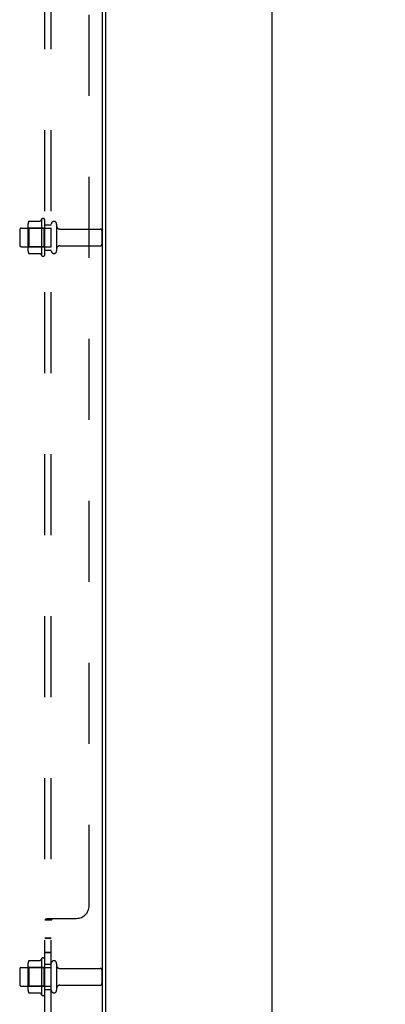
# Model space of a CAD drawing. Header units: inches. Extents: x 0 to 291, y 0 to 188.
# Tile 91 of 113: x 169.46 to 176.7, y 100.99 to 120.47. Entities that reach past the tile are written whole.
import ezdxf

# ---------------------------------------------------------------- set-up
doc = ezdxf.new("R2010")
doc.units = ezdxf.units.IN
doc.header["$LTSCALE"] = 16.018896
doc.header["$MEASUREMENT"] = 0
doc.linetypes.add('HIDDEN', pattern=[0.2, 0.1, -0.1])
doc.layers.get('0').update_dxf_attribs({"linetype": 'CONTINUOUS'})
for name, color, linetype in [('02___PRT_ALL_AXES', 7, 'CONTINUOUS'), ('DEFAULT_2', 8, 'HIDDEN'), ('DIMENSIONS', 7, 'CONTINUOUS')]:
    doc.layers.add(name, color=color, linetype=linetype)
doc.styles.get("Standard").update_dxf_attribs({"font": 'arial.ttf'})
doc.dimstyles.new('DIMSTYLE_1', dxfattribs={"dimtxt": 1.284938, "dimasz": 1.713251, "dimexe": 0.09, "dimexo": 0.07, "dimgap": 0.0375, "dimtad": 0, "dimtih": 1, "dimtoh": 1, "dimzin": 4, "dimdsep": 46, "dimtxsty": 'Standard', "dimblk": '_FILLED', "dimblk1": '_FILLED', "dimblk2": '_FILLED', "dimcen": 0.09, "dimazin": 1, "dimtfac": 1, "dimtdec": 3, "dimtofl": 0, "dimtmove": 0, "dimatfit": 3, "dimldrblk": '_FILLED', "dimfxl": 1, "dimtolj": 1, "dimtzin": 4, "dimarcsym": 0})

# ---------------------------------------------------------------- blocks, each defined once
blk = doc.blocks.new('_FILLED')
at = {"color": 0, "linetype": 'ByBlock'}
blk.add_solid([(0, 0), (-1, 0.2), (-1, -0.2)], dxfattribs=at)
blk = doc.blocks.new('*D4')
at = {"layer": 'DIMENSIONS', "color": 2, "linetype": 'Continuous'}
for p, q in [((172.173, 138.91), (175.994, 138.91)), ((174.453, 138.91), (174.453, 98.195)), ((174.453, 54.91), (174.453, 95.625)), ((172.173, 54.91), (175.994, 54.91))]:
    blk.add_line(p, q, dxfattribs=at)
at = {"layer": 'DIMENSIONS', "color": 2, "linetype": 'Continuous', "xscale": 1.7132508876, "yscale": 1.7132508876, "zscale": 1.7132508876}
for p, rotation in [((174.453, 138.91), 90), ((174.453, 54.91), 270)]:
    blk.add_blockref('_FILLED', p, dxfattribs=dict(at, rotation=rotation))
at = {"layer": 'DIMENSIONS', "color": 2, "linetype": 'Continuous', "insert": (174.453, 97.552), "char_height": 1.2849, "width": 4.49012, "attachment_point": 2, "line_spacing_factor": 0.9}
blk.add_mtext('84.00', dxfattribs=at)

msp = doc.modelspace()

# ---------------------------------------------------------------- linework, layer by layer
at = {"color": 3, "linetype": 'Continuous'}
for p, q in [((171.099, 99.053), (171.099, 133.267)), ((171.162, 133.274), (171.162, 99.046))]:
    msp.add_line(p, q, dxfattribs=at)
at = {"layer": '02___PRT_ALL_AXES', "color": 8, "linetype": 'HIDDEN'}
for p, q in [((169.892, 116.516), (169.892, 115.804)), ((169.962, 115.826), (169.962, 116.494)), ((169.492, 116.343), (170.087, 116.343)), ((170.087, 115.977), (170.087, 116.343)), ((170.255, 116.326), (171.057, 116.326)), ((169.492, 115.977), (170.087, 115.977)), ((170.255, 115.994), (171.057, 115.994)), ((169.892, 101.891), (169.892, 101.179)), ((169.962, 101.201), (169.962, 101.869)), ((169.492, 101.718), (170.087, 101.718)), ((170.087, 101.352), (170.087, 101.718)), ((170.255, 101.701), (171.057, 101.701)), ((169.492, 101.352), (170.087, 101.352)), ((170.255, 101.369), (171.057, 101.369))]:
    msp.add_line(p, q, dxfattribs=at)
for centre, radius, start, end in [((170.492, 116.16), 0.698, 149.3369, 152.3186), ((169.923, 116.494), 0.0384, 0, 145.5503), ((170.492, 116.16), 0.698, 207.6814, 210.6631), ((169.923, 115.826), 0.0384, 214.4497, 360), ((170.492, 101.535), 0.698, 149.3369, 152.3186), ((169.923, 101.869), 0.0384, 0, 145.5503), ((170.492, 101.535), 0.698, 207.6814, 210.6631), ((169.923, 101.201), 0.0384, 214.4497, 360)]:
    msp.add_arc(centre, radius, start, end, dxfattribs=at)
at = {"layer": 'DEFAULT_2', "color": 8, "linetype": 'HIDDEN'}
for p, q in [((169.962, 100.66), (169.962, 131.66)), ((170.087, 100.66), (170.087, 131.66)), ((170.837, 102.941), (170.837, 129.379)), ((169.647, 116.479), (169.865, 116.479)), ((169.462, 116.313), (169.462, 116.007)), ((169.626, 116.415), (169.626, 115.904)), ((169.646, 116.343), (169.626, 116.363)), ((169.646, 116.343), (169.646, 115.976)), ((169.942, 116.343), (169.646, 116.343)), ((169.942, 116.343), (169.962, 116.363)), ((169.942, 116.343), (169.942, 115.976)), ((169.962, 116.41), (170.087, 116.41)), ((170.193, 116.424), (170.193, 115.895)), ((171.087, 116.296), (171.087, 116.024)), ((169.646, 115.976), (169.626, 115.956)), ((169.942, 115.976), (169.646, 115.976)), ((169.942, 115.976), (169.962, 115.956)), ((169.962, 115.91), (170.087, 115.91)), ((169.647, 115.841), (169.865, 115.841)), ((169.963, 102.66), (169.962, 102.656)), ((170.087, 102.656), (169.962, 102.656)), ((170.015, 102.691), (170.587, 102.691)), ((170.098, 102.669), (170.094, 102.666)), ((170.087, 102.297), (169.962, 102.297)), ((170.087, 102.29), (169.962, 102.29)), ((170.087, 102.017), (169.962, 102.017)), ((170.087, 102.01), (169.962, 102.01)), ((169.462, 101.688), (169.462, 101.382)), ((169.626, 101.79), (169.626, 101.279)), ((169.646, 101.718), (169.626, 101.738)), ((169.942, 101.718), (169.646, 101.718)), ((169.646, 101.718), (169.646, 101.351)), ((169.647, 101.854), (169.865, 101.854)), ((169.942, 101.718), (169.962, 101.738)), ((169.942, 101.718), (169.942, 101.351)), ((169.962, 101.785), (170.087, 101.785)), ((170.193, 101.799), (170.193, 101.27)), ((171.087, 101.671), (171.087, 101.399)), ((169.646, 101.351), (169.626, 101.331)), ((169.942, 101.351), (169.646, 101.351)), ((169.942, 101.351), (169.962, 101.331)), ((169.962, 101.285), (170.087, 101.285)), ((169.647, 101.216), (169.865, 101.216))]:
    msp.add_line(p, q, dxfattribs=at)
for points in [[(169.638, 116.473), (169.639, 116.474), (169.64, 116.475), (169.641, 116.477), (169.642, 116.478), (169.644, 116.478), (169.646, 116.479), (169.647, 116.479)], [(169.874, 116.484), (169.874, 116.484), (169.874, 116.483), (169.873, 116.483), (169.873, 116.483), (169.873, 116.483), (169.873, 116.482), (169.873, 116.482), (169.872, 116.482), (169.872, 116.481), (169.872, 116.481), (169.871, 116.481), (169.871, 116.48), (169.87, 116.48), (169.869, 116.48), (169.869, 116.479), (169.868, 116.479), (169.866, 116.479), (169.865, 116.479)], [(169.638, 115.847), (169.639, 115.845), (169.64, 115.844), (169.641, 115.843), (169.642, 115.842), (169.644, 115.841), (169.646, 115.841), (169.647, 115.841)], [(169.865, 115.841), (169.866, 115.841), (169.868, 115.841), (169.869, 115.84), (169.869, 115.84), (169.87, 115.84), (169.871, 115.839), (169.871, 115.839), (169.872, 115.839), (169.872, 115.838), (169.872, 115.838), (169.873, 115.838), (169.873, 115.837), (169.873, 115.837), (169.873, 115.837), (169.873, 115.836), (169.874, 115.836), (169.874, 115.836), (169.874, 115.836)], [(169.981, 102.674), (169.975, 102.671), (169.969, 102.668), (169.965, 102.664), (169.963, 102.66), (169.962, 102.656)], [(170.015, 102.691), (170.009, 102.687), (170.003, 102.683), (169.995, 102.68), (169.988, 102.677), (169.981, 102.674), (169.975, 102.671), (169.969, 102.668)], [(170.094, 102.666), (170.09, 102.663), (170.088, 102.66), (170.087, 102.656)], [(170.09, 102.663), (170.088, 102.66), (170.087, 102.656)], [(170.109, 102.678), (170.105, 102.675), (170.102, 102.672), (170.098, 102.669)], [(170.111, 102.691), (170.112, 102.686), (170.111, 102.682), (170.109, 102.678), (170.105, 102.675), (170.102, 102.672)], [(170.111, 102.691), (170.112, 102.686), (170.111, 102.682)], [(169.638, 101.848), (169.639, 101.849), (169.64, 101.85), (169.641, 101.852), (169.642, 101.853), (169.644, 101.853), (169.646, 101.854), (169.647, 101.854)], [(169.874, 101.859), (169.874, 101.859), (169.874, 101.858), (169.873, 101.858), (169.873, 101.858), (169.873, 101.858), (169.873, 101.857), (169.873, 101.857), (169.872, 101.857), (169.872, 101.856), (169.872, 101.856), (169.871, 101.856), (169.871, 101.855), (169.87, 101.855), (169.869, 101.855), (169.869, 101.854), (169.868, 101.854), (169.866, 101.854), (169.865, 101.854)], [(169.638, 101.222), (169.639, 101.22), (169.64, 101.219), (169.641, 101.218), (169.642, 101.217), (169.644, 101.216), (169.646, 101.216), (169.647, 101.216)], [(169.865, 101.216), (169.866, 101.216), (169.868, 101.216), (169.869, 101.215), (169.869, 101.215), (169.87, 101.215), (169.871, 101.214), (169.871, 101.214), (169.872, 101.214), (169.872, 101.213), (169.872, 101.213), (169.873, 101.213), (169.873, 101.212), (169.873, 101.212), (169.873, 101.212), (169.873, 101.211), (169.874, 101.211), (169.874, 101.211), (169.874, 101.211)]]:
    msp.add_lwpolyline(points, dxfattribs=at)
for centre, radius, start, end in [((169.767, 116.415), 0.141, 156.05, 180), ((170.14, 116.424), 0.053, 0, 180), ((169.492, 116.313), 0.03, 90, 180), ((170.255, 116.388), 0.0625, 180, 270), ((171.057, 116.296), 0.03, 0, 90), ((169.492, 116.007), 0.03, 180, 270), ((169.767, 115.904), 0.141, 180, 203.95), ((170.14, 115.895), 0.053, 180, 360), ((170.255, 115.931), 0.0625, 90, 180), ((171.057, 116.024), 0.03, 270, 360), ((170.587, 102.941), 0.25, 270, 360), ((169.492, 101.688), 0.03, 90, 180), ((169.767, 101.79), 0.141, 156.05, 180), ((170.14, 101.799), 0.053, 0, 180), ((170.255, 101.763), 0.0625, 180, 270), ((171.057, 101.671), 0.03, 0, 90), ((169.492, 101.382), 0.03, 180, 270), ((169.767, 101.279), 0.141, 180, 203.95), ((170.255, 101.306), 0.0625, 90, 180), ((171.057, 101.399), 0.03, 270, 360), ((170.14, 101.27), 0.053, 180, 360)]:
    msp.add_arc(centre, radius, start, end, dxfattribs=at)

# ---------------------------------------------------------------- dimensions: what is measured, and where the dimension line sits
at = {"layer": 'DIMENSIONS', "color": 2, "linetype": 'Continuous'}
dim = msp.add_linear_dim(base=(174.453, 54.91), p1=(172.103, 138.91), p2=(172.103, 54.91), angle=270, dimstyle='DIMSTYLE_1', dxfattribs=at)
dim.commit()
dim.dimension.update_dxf_attribs({"geometry": '*D4', "text_midpoint": (174.445, 96.903), "dimtype": 160})

doc.saveas('drawing.dxf')
